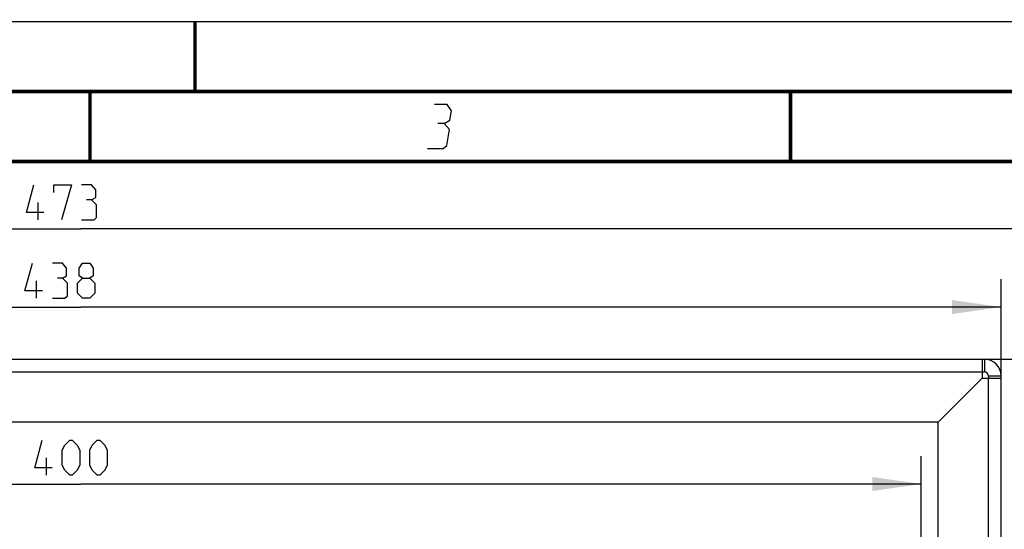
# Model space of a CAD drawing. Header units: millimetres. Extents: x 0 to 420, y 0 to 297.
# Tile 92 of 140: x 112 to 183, y 261 to 297. Entities that reach past the tile are written whole.
import ezdxf

# ---------------------------------------------------------------- set-up
doc = ezdxf.new("R2010")
doc.units = ezdxf.units.MM
doc.header["$LTSCALE"] = 23.1
doc.layers.get('0').update_dxf_attribs({"linetype": 'CONTINUOUS'})
doc.layers.add('DIM_PILOTEES', color=7, linetype='CONTINUOUS')
doc.styles.get("Standard").update_dxf_attribs({"font": 'txt', "width": 0.7})
doc.dimstyles.new('DIMSTYLE_1', dxfattribs={"dimtxt": 2.5, "dimasz": 3.5, "dimexe": 2, "dimexo": 0, "dimtad": 1, "dimlfac": 3.333333, "dimdsep": 46, "dimtxsty": 'Standard', "dimblk": '_FILLED', "dimblk1": '_FILLED', "dimblk2": '_FILLED', "dimcen": 0.09, "dimazin": 2, "dimtp": 0.8, "dimtm": 0.8, "dimtfac": 1, "dimtofl": 0, "dimtmove": 0, "dimatfit": 3, "dimldrblk": '_FILLED', "dimfxl": 0, "dimtolj": 1, "dimarcsym": 0})
doc.dimstyles.new('DIMSTYLE_2', dxfattribs={"dimtxt": 2.5, "dimasz": 3.5, "dimexe": 2, "dimexo": 0, "dimtad": 1, "dimlfac": 3.333333, "dimdsep": 46, "dimtxsty": 'Standard', "dimblk": '_FILLED', "dimblk1": '_FILLED', "dimblk2": '_FILLED', "dimcen": 0.09, "dimazin": 2, "dimtp": 0.5, "dimtm": 0.5, "dimtfac": 1, "dimtofl": 0, "dimtmove": 0, "dimatfit": 3, "dimldrblk": '_FILLED', "dimfxl": 0, "dimtolj": 1, "dimarcsym": 0})

# ---------------------------------------------------------------- blocks, each defined once
blk = doc.blocks.new('_FILLED')
at = {"color": 0, "linetype": 'ByBlock'}
blk.add_solid([(0, 0), (-1, 0.143), (-1, -0.143)], dxfattribs=at)
blk = doc.blocks.new('*D1')
at = {"layer": 'DIM_PILOTEES', "color": 2, "linetype": 'Continuous'}
for p, q in [((51.14, 271.537), (51.14, 278.613)), ((182.54, 271.537), (182.54, 278.613)), ((51.14, 276.613), (116.84, 276.613)), ((182.54, 276.613), (116.84, 276.613))]:
    blk.add_line(p, q, dxfattribs=at)
at = {"layer": 'DIM_PILOTEES', "color": 2, "linetype": 'Continuous', "xscale": 3.5, "yscale": 3.5, "zscale": 3.5, "rotation": 180}
blk.add_blockref('_FILLED', (51.14, 276.613), dxfattribs=at)
at = {"layer": 'DIM_PILOTEES', "color": 2, "linetype": 'Continuous', "xscale": 3.5, "yscale": 3.5, "zscale": 3.5}
blk.add_blockref('_FILLED', (182.54, 276.613), dxfattribs=at)
at = {"layer": 'DIM_PILOTEES', "color": 2, "linetype": 'Continuous', "insert": (115.718, 279.738), "char_height": 2.5, "width": 8.57143, "attachment_point": 2, "line_spacing_factor": 0.9}
blk.add_mtext('{\\ftxt;\\W0.0001;\\H0.0001;\\~}{\\ftxt;\\W2.2857142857;\\H2.5; }{\\ftxt;\\W0.0001;\\H0.0001;\\~}', dxfattribs=at)
blk = doc.blocks.new('*D2')
at = {"layer": 'DIM_PILOTEES', "color": 2, "linetype": 'Continuous'}
for p, q in [((56.84, 253.087), (56.84, 265.977)), ((176.84, 253.087), (176.84, 265.977)), ((56.84, 263.977), (116.84, 263.977)), ((176.84, 263.977), (116.84, 263.977))]:
    blk.add_line(p, q, dxfattribs=at)
at = {"layer": 'DIM_PILOTEES', "color": 2, "linetype": 'Continuous', "xscale": 3.5, "yscale": 3.5, "zscale": 3.5, "rotation": 180}
blk.add_blockref('_FILLED', (56.84, 263.977), dxfattribs=at)
at = {"layer": 'DIM_PILOTEES', "color": 2, "linetype": 'Continuous', "xscale": 3.5, "yscale": 3.5, "zscale": 3.5}
blk.add_blockref('_FILLED', (176.84, 263.977), dxfattribs=at)
at = {"layer": 'DIM_PILOTEES', "color": 2, "linetype": 'Continuous', "insert": (116.505, 267.102), "char_height": 2.5, "width": 8.83929, "attachment_point": 2, "line_spacing_factor": 0.9}
blk.add_mtext('{\\ftxt;\\W0.0001;\\H0.0001;\\~}{\\ftxt;\\W2.3571428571;\\H2.5; }{\\ftxt;\\W0.0001;\\H0.0001;\\~}', dxfattribs=at)
blk = doc.blocks.new('*D6')
at = {"layer": 'DIM_PILOTEES', "color": 2, "linetype": 'Continuous'}
for p, q in [((181.19, 272.887), (217.826, 272.887)), ((215.826, 272.887), (215.826, 203.437)), ((215.826, 133.987), (215.826, 203.437)), ((175.94, 133.987), (217.826, 133.987))]:
    blk.add_line(p, q, dxfattribs=at)
at = {"layer": 'DIM_PILOTEES', "color": 2, "linetype": 'Continuous', "xscale": 3.5, "yscale": 3.5, "zscale": 3.5}
for p, rotation in [((215.826, 272.887), 90), ((215.826, 133.987), 270)]:
    blk.add_blockref('_FILLED', p, dxfattribs=dict(at, rotation=rotation))
at = {"layer": 'DIM_PILOTEES', "color": 2, "linetype": 'Continuous', "insert": (212.701, 203.437), "char_height": 2.5, "width": 8.57143, "attachment_point": 2, "rotation": 90, "line_spacing_factor": 0.9}
blk.add_mtext('{\\ftxt;\\W0.0001;\\H0.0001;\\~}{\\ftxt;\\W2.2857142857;\\H2.5; }{\\ftxt;\\W0.0001;\\H0.0001;\\~}', dxfattribs=at)
blk = doc.blocks.new('*D23')
at = {"layer": 'DIM_PILOTEES', "color": 2, "linetype": 'Continuous'}
for p, q in [((45.89, 195.072), (45.89, 284.202)), ((187.79, 195.072), (187.79, 284.202)), ((45.89, 282.202), (116.84, 282.202)), ((187.79, 282.202), (116.84, 282.202))]:
    blk.add_line(p, q, dxfattribs=at)
at = {"layer": 'DIM_PILOTEES', "color": 2, "linetype": 'Continuous', "xscale": 3.5, "yscale": 3.5, "zscale": 3.5, "rotation": 180}
blk.add_blockref('_FILLED', (45.89, 282.202), dxfattribs=at)
at = {"layer": 'DIM_PILOTEES', "color": 2, "linetype": 'Continuous', "xscale": 3.5, "yscale": 3.5, "zscale": 3.5}
blk.add_blockref('_FILLED', (187.79, 282.202), dxfattribs=at)
at = {"layer": 'DIM_PILOTEES', "color": 2, "linetype": 'Continuous', "insert": (115.829, 285.327), "char_height": 2.5, "width": 8.57143, "attachment_point": 2, "line_spacing_factor": 0.9}
blk.add_mtext('{\\ftxt;\\W0.0001;\\H0.0001;\\~}{\\ftxt;\\W2.2857142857;\\H2.5; }{\\ftxt;\\W0.0001;\\H0.0001;\\~}', dxfattribs=at)

msp = doc.modelspace()

# ---------------------------------------------------------------- linework, layer by layer
at = {"color": 7, "linetype": 'Continuous'}
for p, q in [((0, 297), (420, 297)), ((25, 286.9999), (410, 286.9999)), ((181.3404, 272.887), (181.3404, 271.987)), ((181.1904, 271.987), (181.3404, 271.987)), ((181.6404, 271.687), (181.6404, 271.537)), ((182.5404, 271.687), (181.6404, 271.687))]:
    msp.add_line(p, q, dxfattribs=at)
at = {"color": 3, "linetype": 'Continuous'}
for p, q in [((52.3404, 272.887), (181.3404, 272.887)), ((181.1904, 272.887), (181.1904, 271.537)), ((52.4904, 271.987), (181.1904, 271.987)), ((181.1904, 271.537), (178.0404, 268.387)), ((181.1904, 271.537), (182.5404, 271.537)), ((181.6404, 209.0848), (181.6404, 271.537)), ((182.5404, 178.837), (182.5404, 271.687)), ((178.0404, 268.387), (55.6404, 268.387)), ((178.0404, 210.5848), (178.0404, 268.387))]:
    msp.add_line(p, q, dxfattribs=at)
at = {"color": 7, "linetype": 'Continuous', "const_width": 0.25}
for points in [[(125, 297), (125, 292)], [(415, 292), (20, 292)], [(117.5002, 292), (117.5002, 287)], [(167.5002, 292), (167.5002, 287)], [(25, 287), (410, 287)]]:
    msp.add_lwpolyline(points, dxfattribs=at)
at = {"color": 2, "linetype": 'Continuous'}
for points in [[(142.7835, 289.725), (143.1952, 289.95), (143.3054, 290.625), (143.0039, 291.075), (142.1039, 291.075)], [(141.5896, 287.925), (142.7146, 287.925), (142.9763, 288.15), (143.16, 289.275), (142.7835, 289.725), (142.3335, 289.725)]]:
    msp.add_lwpolyline(points, dxfattribs=at)
at = {"color": 3, "linetype": 'Continuous'}
msp.add_arc((181.3404, 271.687), 1.2, 0, 90, dxfattribs=at)
at = {"color": 7, "linetype": 'Continuous'}
msp.add_arc((181.3404, 271.687), 0.3, 0, 90, dxfattribs=at)
at = {"layer": 'DIM_PILOTEES', "color": 2, "linetype": 'Continuous'}
for p, q in [((113.8048, 282.8273), (113.8048, 284.0773)), ((113.694, 277.2385), (113.694, 278.4885)), ((114.3915, 264.6021), (114.3915, 265.8521))]:
    msp.add_line(p, q, dxfattribs=at)
for points in [[(114.2214, 283.363), (112.9714, 283.363), (113.5071, 285.3273)], [(114.9357, 284.7915), (114.9357, 285.3273), (116.1857, 285.3273), (115.4714, 282.8273)], [(117.6143, 284.2558), (117.9119, 284.4344), (117.9119, 284.9701), (117.6143, 285.3273), (116.9, 285.3273)], [(116.9, 282.8273), (117.7929, 282.8273), (117.9714, 283.0058), (117.9714, 283.8987), (117.6143, 284.2558), (117.2571, 284.2558)], [(114.1107, 277.7742), (112.8607, 277.7742), (113.3964, 279.7385)], [(115.5393, 278.6671), (115.8369, 278.8456), (115.8369, 279.3813), (115.5393, 279.7385), (114.825, 279.7385)], [(116.9678, 278.6671), (116.7297, 278.8456), (116.7297, 279.3813), (116.9678, 279.7385), (117.5035, 279.7385), (117.7416, 279.3813), (117.7416, 278.8456), (117.5035, 278.6671), (117.8607, 278.3099), (117.8607, 277.5957), (117.5035, 277.2385), (116.9678, 277.2385), (116.6107, 277.5957)], [(114.825, 277.2385), (115.7178, 277.2385), (115.8964, 277.4171), (115.8964, 278.3099), (115.5393, 278.6671), (115.1821, 278.6671)], [(116.6107, 277.5957), (116.6107, 278.3099), (116.9678, 278.6671), (117.5035, 278.6671)], [(114.8081, 265.1378), (113.5581, 265.1378), (114.0938, 267.1021)], [(115.5224, 265.3164), (115.5224, 266.3878), (115.701, 266.7449), (116.0581, 267.1021), (116.2367, 267.1021), (116.5938, 266.7449), (116.7724, 266.3878), (116.7724, 265.3164), (116.5938, 264.9592), (116.2367, 264.6021), (116.0581, 264.6021), (115.701, 264.9592), (115.5224, 265.3164)], [(117.4867, 265.3164), (117.4867, 266.3878), (117.6653, 266.7449), (118.0224, 267.1021), (118.201, 267.1021), (118.5581, 266.7449), (118.7367, 266.3878), (118.7367, 265.3164), (118.5581, 264.9592), (118.201, 264.6021), (118.0224, 264.6021), (117.6653, 264.9592), (117.4867, 265.3164)]]:
    msp.add_lwpolyline(points, dxfattribs=at)

# ---------------------------------------------------------------- dimensions: what is measured, and where the dimension line sits
for base, p1, p2, text, dimstyle, picture, middle in [((187.7904, 282.2023), (45.8904, 195.0723), (187.7904, 195.0723), '{\\ftxt;\\W0.0001;\\H0.0001;\\~}{\\ftxt;\\W2.2857142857;\\H2.5; }{\\ftxt;\\W0.0001;\\H0.0001;\\~}', 'DIMSTYLE_1', '*D23', (115.4714, 282.2023)), ((182.5404, 276.6135), (51.1404, 271.537), (182.5404, 271.537), '{\\ftxt;\\W0.0001;\\H0.0001;\\~}{\\ftxt;\\W2.2857142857;\\H2.5; }{\\ftxt;\\W0.0001;\\H0.0001;\\~}', 'DIMSTYLE_1', '*D1', (115.3607, 276.6135)), ((176.8404, 263.9771), (56.8404, 253.087), (176.8404, 253.087), '{\\ftxt;\\W0.0001;\\H0.0001;\\~}{\\ftxt;\\W2.3571428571;\\H2.5; }{\\ftxt;\\W0.0001;\\H0.0001;\\~}', 'DIMSTYLE_2', '*D2', (116.1474, 263.9771))]:
    dim = msp.add_linear_dim(base=base, p1=p1, p2=p2, text=text, dimstyle=dimstyle, dxfattribs=at)
    dim.commit()
    dim.dimension.update_dxf_attribs({"geometry": picture, "text_midpoint": middle, "dimtype": 160})
dim = msp.add_linear_dim(base=(215.8264, 272.887), p1=(175.9404, 133.987), p2=(181.1904, 272.887), angle=90, text='{\\ftxt;\\W0.0001;\\H0.0001;\\~}{\\ftxt;\\W2.2857142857;\\H2.5; }{\\ftxt;\\W0.0001;\\H0.0001;\\~}', dimstyle='DIMSTYLE_1', dxfattribs=at)
dim.commit()
dim.dimension.update_dxf_attribs({"geometry": '*D6', "text_midpoint": (215.8264, 203.0798), "dimtype": 160})

doc.saveas('drawing.dxf')
